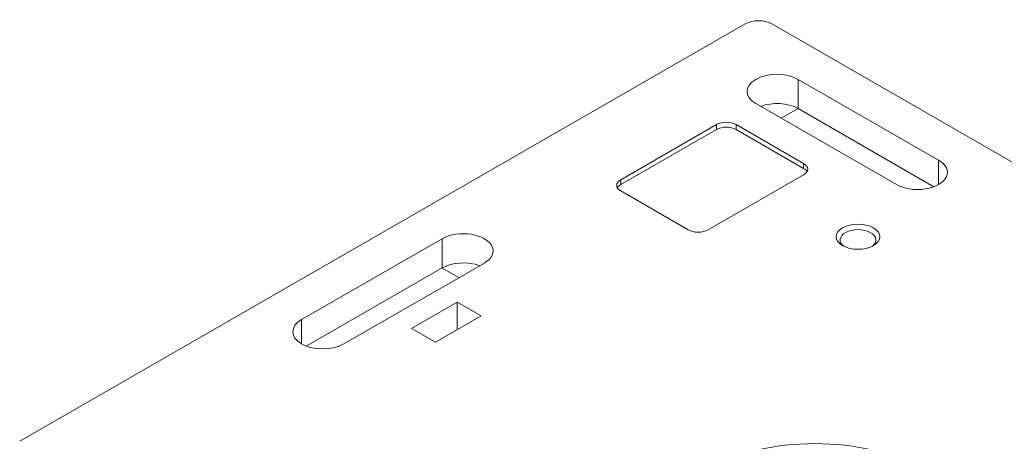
# Model space of a CAD drawing. Header units: millimetres. Extents: x 3163 to 5187, y 223 to 1022.
# Tile 14 of 15: x 4339 to 4834, y 685 to 897. Entities that reach past the tile are written whole.
import ezdxf

# ---------------------------------------------------------------- set-up
doc = ezdxf.new("R2010")
doc.units = ezdxf.units.MM

msp = doc.modelspace()

# ---------------------------------------------------------------- linework, layer by layer
at = {"color": 7, "linetype": 'Continuous', "lineweight": 15, "extrusion": (-5.55112e-17, 0.817547, 0.575862)}
for p, q in [((4703.75, 895.32), (4338.96, 685.24)), ((5184.59, 626.16), (4717.19, 895.32)), ((4730.27, 867.42), (4800.98, 826.7)), ((4730.27, 852.71), (4730.27, 867.42)), ((4779.77, 814.49), (4709.06, 855.21)), ((4730.31, 852.68), (4721.88, 847.83)), ((4730.27, 852.71), (4798.59, 813.37)), ((4641.18, 816.93), (4689.26, 844.62)), ((4641.18, 814.48), (4689.26, 842.17)), ((4689.26, 842.17), (4689.26, 844.62)), ((4699.16, 844.62), (4733.1, 825.07)), ((4699.16, 842.17), (4699.16, 844.62)), ((4699.16, 842.17), (4733.1, 822.62)), ((4733.1, 822.62), (4733.1, 825.07)), ((4800.98, 814.49), (4800.98, 826.7)), ((4641.18, 814.48), (4641.18, 816.93)), ((4733.1, 819.37), (4685.02, 791.68)), ((4675.12, 791.68), (4641.18, 811.23)), ((4480.66, 746.49), (4551.37, 787.21)), ((4551.37, 772.49), (4551.37, 787.21)), ((4483.06, 733.15), (4551.37, 772.49)), ((4572.59, 774.99), (4501.88, 734.27)), ((4559.77, 767.61), (4551.33, 772.47)), ((4535.99, 742.11), (4558.97, 755.34)), ((4558.97, 755.34), (4570.99, 748.42)), ((4558.97, 741.5), (4558.97, 755.34)), ((4570.99, 748.42), (4548.01, 735.19)), ((4480.66, 734.27), (4480.66, 746.49)), ((4548.01, 735.19), (4535.99, 742.11))]:
    msp.add_line(p, q, dxfattribs=at)
at = {"color": 7, "linetype": 'Continuous', "lineweight": 15, "extrusion": (1.34927e-16, -8.06805e-30, -1)}
msp.add_ellipse((4710.47, 891.45), major_axis=(-9.5, 0), ratio=0.575862, start_param=0.785398, end_param=2.356194, dxfattribs=at)
at = {"color": 7, "linetype": 'Continuous', "lineweight": 15, "extrusion": (1.76568e-16, -3.33067e-16, -1)}
for centre, start_param, end_param in [((4719.66, 861.31), -0.785398, 2.356194), ((4790.37, 820.6), 2.356194, 5.497787), ((4561.98, 781.1), 0.785398, 3.926991), ((4491.27, 740.38), -2.356194, 0.785398)]:
    msp.add_ellipse(centre, major_axis=(-15, 0), ratio=0.575862, start_param=start_param, end_param=end_param, dxfattribs=at)
at = {"color": 7, "linetype": 'Continuous', "lineweight": 15, "extrusion": (1.76568e-16, -2.77556e-16, -1)}
msp.add_ellipse((4719.66, 846.6), major_axis=(-15, 0), ratio=0.575862, start_param=0.991504, end_param=2.356194, dxfattribs=at)
at = {"color": 7, "linetype": 'Continuous', "lineweight": 15, "extrusion": (-4.45889e-17, -1.66533e-16, -1)}
msp.add_ellipse((4694.21, 841.77), major_axis=(-7, 0), ratio=0.575862, start_param=0.785398, end_param=2.356194, dxfattribs=at)
at = {"color": 7, "linetype": 'Continuous', "lineweight": 15, "extrusion": (1.82905e-16, -1.11022e-16, -1)}
msp.add_ellipse((4694.21, 839.32), major_axis=(-7, 0), ratio=0.575862, start_param=0.785398, end_param=2.356194, dxfattribs=at)
at = {"color": 7, "linetype": 'Continuous', "lineweight": 15, "extrusion": (2.19532e-16, -2.77556e-16, -1)}
msp.add_ellipse((4728.15, 822.22), major_axis=(-7, 0), ratio=0.575862, start_param=2.356194, end_param=3.926991, dxfattribs=at)
at = {"color": 7, "linetype": 'Continuous', "lineweight": 15, "extrusion": (4.07895e-17, -2.42771e-30, -1)}
msp.add_ellipse((4728.15, 819.77), major_axis=(-7, 0), ratio=0.575862, start_param=2.356194, end_param=2.832473, dxfattribs=at)
at = {"color": 7, "linetype": 'Continuous', "lineweight": 15, "extrusion": (2.59454e-16, -1.54566e-29, -1)}
msp.add_ellipse((4646.13, 814.08), major_axis=(-7, 0), ratio=0.575862, start_param=-0.785398, end_param=0.785398, dxfattribs=at)
at = {"color": 7, "linetype": 'Continuous', "lineweight": 15, "extrusion": (2.71663e-16, -5.55112e-17, -1)}
msp.add_ellipse((4646.13, 811.63), major_axis=(-7, 0), ratio=0.575862, start_param=0.30912, end_param=0.785398, dxfattribs=at)
at = {"color": 7, "linetype": 'Continuous', "lineweight": 15}
msp.add_ellipse((4760.45, 788.22), major_axis=(-11, 0), ratio=0.575862, start_param=-0.785398, end_param=5.497787, dxfattribs=at)
at = {"color": 7, "linetype": 'Continuous', "lineweight": 15, "extrusion": (2.19622e-16, -5.55112e-17, -1)}
msp.add_ellipse((4760.45, 786.59), major_axis=(-9, 0), ratio=0.575862, start_param=-0.675001, end_param=3.816593, dxfattribs=at)
at = {"color": 7, "linetype": 'Continuous', "lineweight": 15, "extrusion": (1.98494e-16, -1.66533e-16, -1)}
msp.add_ellipse((4680.07, 794.53), major_axis=(-7, 0), ratio=0.575862, start_param=-2.356194, end_param=-0.785398, dxfattribs=at)
at = {"color": 7, "linetype": 'Continuous', "lineweight": 15, "extrusion": (2.02738e-16, -2.22045e-16, -1)}
msp.add_ellipse((4561.98, 766.38), major_axis=(-15, 0), ratio=0.575862, start_param=0.785398, end_param=2.150088, dxfattribs=at)
at = {"color": 7, "linetype": 'Continuous', "lineweight": 15, "extrusion": (1.04445e-16, -5.55112e-17, -1)}
msp.add_ellipse((4738.76, 638.58), major_axis=(-79, 0), ratio=0.575862, start_param=-2.356194, end_param=3.926991, dxfattribs=at)

doc.saveas('drawing.dxf')
